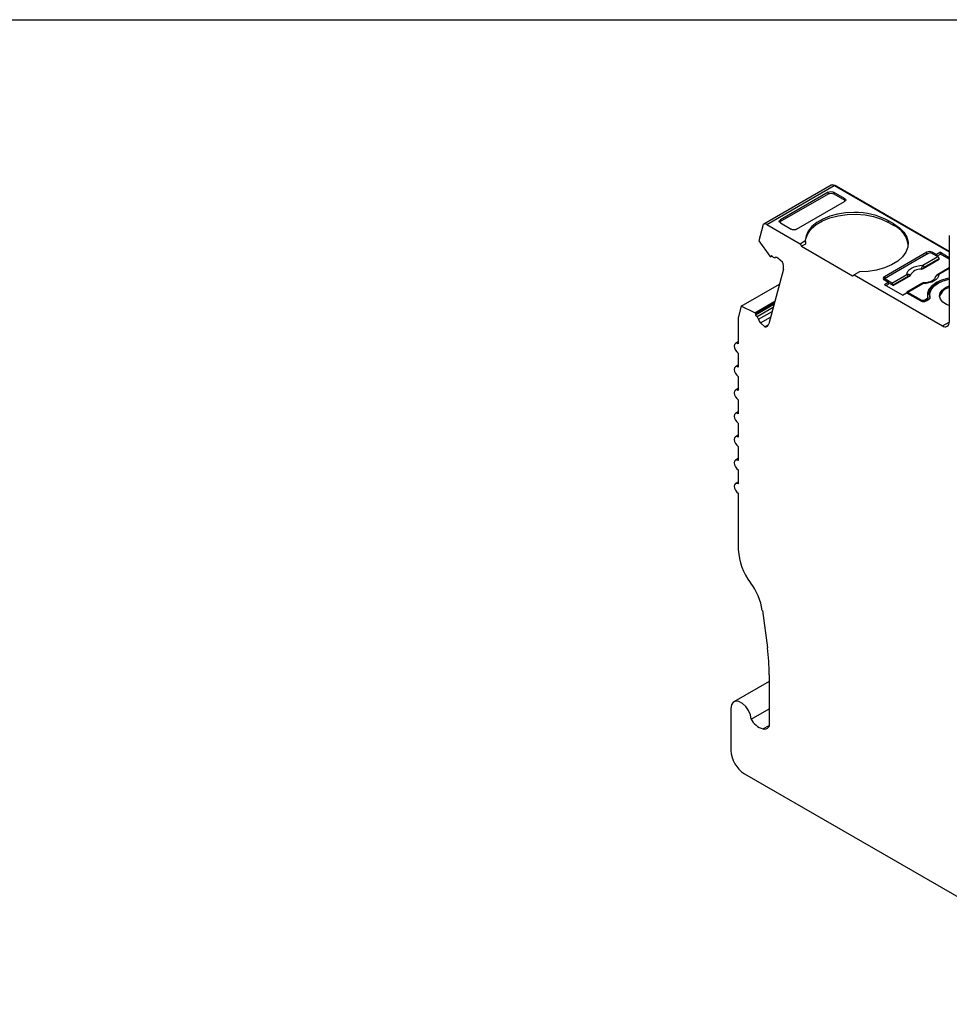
# Model space of a CAD drawing. Header units: millimetres. Extents: x 6 to 273, y 6 to 210.
# Tile 5 of 8: x 155 to 204, y 158 to 210. Entities that reach past the tile are written whole.
import ezdxf

# ---------------------------------------------------------------- set-up
doc = ezdxf.new("R2010")
doc.units = ezdxf.units.MM
doc.linetypes.add('SLD-Solid', pattern=[0])
doc.layers.add('TEXT', color=140, linetype='SLD-Solid', lineweight=25)

msp = doc.modelspace()

# ---------------------------------------------------------------- linework, layer by layer
for p, q in [((197.886, 200.877), (194.35, 198.836)), ((194.5, 198.821), (198.035, 200.862)), ((198.035, 200.862), (204.06, 197.384)), ((198.106, 200.821), (198.142, 200.842)), ((198.142, 200.842), (204.06, 197.425)), ((195.209, 198.968), (197.732, 200.424)), ((197.725, 200.51), (195.216, 199.061)), ((197.732, 200.424), (197.725, 200.51)), ((198.58, 200.18), (198.009, 200.51)), ((198.009, 200.51), (198.015, 200.424)), ((198.015, 200.424), (198.587, 200.094)), ((198.587, 200.094), (198.58, 200.18)), ((196.071, 198.568), (198.58, 200.017)), ((198.587, 200.094), (198.625, 200.061)), ((194.295, 198.758), (194.082, 197.962)), ((194.5, 198.821), (196.247, 197.813)), ((195.172, 198.937), (195.209, 198.968)), ((195.216, 199.061), (195.209, 198.968)), ((195.216, 198.898), (195.787, 198.568)), ((201.161, 198.854), (200.878, 199.017)), ((200.878, 198.927), (200.878, 199.017)), ((200.878, 198.927), (201.161, 198.764)), ((201.161, 198.764), (201.161, 198.854)), ((204.06, 198.19), (204.06, 193.711)), ((194.082, 197.962), (194.668, 197.167)), ((196.247, 197.813), (196.525, 197.973)), ((196.247, 197.813), (196.325, 197.678)), ((196.53, 197.796), (196.325, 197.678)), ((196.325, 197.678), (198.998, 196.135)), ((194.709, 197.13), (194.668, 197.167)), ((194.709, 197.13), (194.773, 197.167)), ((194.832, 197.114), (194.75, 197.187)), ((194.934, 197.087), (194.955, 197.099)), ((194.939, 197.09), (194.953, 197.098)), ((202.894, 197.364), (200.666, 196.078)), ((200.666, 195.988), (202.894, 197.274)), ((202.964, 197.302), (200.772, 196.037)), ((202.678, 196.681), (203.465, 197.136)), ((202.894, 197.274), (202.894, 197.364)), ((203.392, 197.239), (203.177, 197.364)), ((203.177, 197.364), (203.177, 197.302)), ((203.177, 197.302), (203.465, 197.136)), ((203.604, 197.362), (203.392, 197.239)), ((203.392, 197.239), (203.392, 197.178)), ((203.417, 197.164), (203.604, 197.272)), ((203.604, 197.362), (204.06, 197.099)), ((203.604, 197.272), (203.604, 197.362)), ((204.06, 197.009), (203.604, 197.272)), ((195.321, 196.85), (195.089, 197.056)), ((202.69, 196.516), (203.537, 197.004)), ((203.536, 197.02), (202.749, 196.566)), ((203.536, 197.02), (203.537, 197.004)), ((195.375, 196.477), (194.606, 193.609)), ((198.998, 196.135), (199.075, 196.18)), ((199.354, 196.341), (199.075, 196.18)), ((199.075, 196.18), (203.706, 193.507)), ((200.666, 196.078), (200.666, 195.988)), ((201.061, 195.748), (201.848, 196.202)), ((201.919, 196.087), (201.132, 195.633)), ((201.133, 195.617), (201.979, 196.105)), ((203.336, 196.075), (203.331, 196.061)), ((204.06, 196.546), (203.465, 196.203)), ((204.06, 196.513), (203.515, 196.198)), ((193.168, 194.546), (195.167, 195.699)), ((200.666, 195.914), (200.882, 195.79)), ((200.882, 195.79), (200.67, 195.667)), ((201.618, 195.12), (200.67, 195.667)), ((200.728, 195.976), (200.728, 195.886)), ((200.728, 195.886), (200.729, 195.878)), ((200.748, 195.623), (200.882, 195.7)), ((201.061, 195.748), (200.772, 195.914)), ((200.772, 195.914), (200.772, 195.853)), ((200.882, 195.7), (200.882, 195.79)), ((201.133, 195.617), (200.882, 195.761)), ((201.133, 195.617), (201.132, 195.633)), ((202.635, 195.724), (201.848, 195.27)), ((202.685, 195.719), (201.898, 195.265)), ((202.763, 195.762), (202.678, 195.756)), ((203.866, 195.516), (204.06, 195.605)), ((201.618, 195.12), (201.83, 195.243)), ((201.83, 195.243), (202.575, 194.812)), ((202.575, 194.874), (201.898, 195.265)), ((202.952, 194.927), (202.952, 195.016)), ((203.038, 195.129), (203.038, 195.039)), ((203.038, 195.039), (203.048, 194.938)), ((193.168, 194.546), (193.022, 193.998)), ((193.872, 194.196), (193.168, 194.546)), ((193.872, 194.196), (194.927, 194.805)), ((193.914, 194.16), (194.908, 194.734)), ((194.878, 194.623), (193.914, 194.066)), ((202.575, 194.812), (202.575, 194.874)), ((202.788, 194.874), (202.894, 194.935)), ((202.788, 194.874), (202.788, 194.786)), ((202.894, 194.845), (202.794, 194.787)), ((202.858, 194.812), (203, 194.894)), ((202.894, 194.845), (202.894, 194.935)), ((203.056, 194.958), (203.056, 194.994)), ((193.872, 194.196), (193.914, 194.16)), ((193.914, 194.066), (193.996, 193.994)), ((193.996, 193.994), (194.84, 194.481)), ((194.072, 193.856), (194.782, 194.266)), ((193.015, 193.939), (193.015, 192.575)), ((194.179, 193.661), (194.701, 193.963)), ((194.179, 193.661), (194.412, 193.455)), ((194.412, 193.455), (194.586, 193.556)), ((203.706, 193.507), (204.06, 193.711)), ((193.015, 192.676), (192.865, 192.589)), ((193.015, 192.085), (193.015, 191.35)), ((193.015, 191.451), (192.865, 191.365)), ((193.015, 190.86), (193.015, 190.125)), ((193.015, 190.226), (192.865, 190.14)), ((193.015, 189.635), (193.015, 188.9)), ((193.015, 189.002), (192.865, 188.915)), ((193.015, 188.41), (193.015, 187.675)), ((193.015, 187.777), (192.865, 187.69)), ((193.015, 187.185), (193.015, 186.451)), ((193.015, 186.552), (192.865, 186.465)), ((193.015, 185.961), (193.015, 185.226)), ((193.015, 185.327), (192.865, 185.241)), ((193.015, 184.736), (193.015, 181.784)), ((194.273, 178.598), (194.536, 176.644)), ((194.635, 174.882), (192.783, 173.812)), ((194.635, 175.228), (194.635, 172.519)), ((192.627, 173.469), (192.627, 171.264)), ((193.687, 172.899), (194.635, 173.446)), ((194.307, 172.389), (194.635, 172.578)), ((193.334, 170.04), (214.255, 157.963))]:
    msp.add_line(p, q)
at = {"flags": 128}
for points in [[(199.08, 199.448), (198.636, 199.426), (198.206, 199.36), (197.802, 199.251), (197.437, 199.104), (197.122, 198.922), (196.866, 198.711), (196.678, 198.478), (196.563, 198.23), (196.525, 197.973)], [(196.525, 197.886), (196.545, 198.07), (196.648, 198.336), (196.834, 198.588), (197.097, 198.815), (197.429, 199.01), (197.817, 199.166), (198.249, 199.279), (198.709, 199.343), (199.182, 199.357), (199.651, 199.32), (200.1, 199.234), (200.514, 199.101), (200.878, 198.927)], [(194.5, 198.821), (194.465, 198.838), (194.432, 198.847), (194.4, 198.85), (194.371, 198.845), (194.345, 198.833), (194.324, 198.814), (194.307, 198.788), (194.295, 198.758)], [(201.161, 198.854), (201.457, 198.649), (201.684, 198.416), (201.834, 198.164), (201.904, 197.901), (201.889, 197.634), (201.792, 197.374), (201.615, 197.127), (201.364, 196.904), (201.047, 196.71), (200.674, 196.552), (200.259, 196.435), (199.814, 196.364), (199.354, 196.341)], [(202.894, 197.274), (202.924, 197.288), (202.958, 197.299)], [(201.848, 196.202), (201.865, 196.295), (201.912, 196.385), (201.989, 196.468), (202.092, 196.54), (202.218, 196.6), (202.361, 196.644), (202.516, 196.672), (202.678, 196.681)], [(203.515, 196.198), (203.498, 196.105), (203.451, 196.015), (203.374, 195.933), (203.271, 195.86), (203.145, 195.801), (203.002, 195.756), (202.847, 195.729), (202.685, 195.719)], [(203.331, 196.061), (203.308, 196.001), (203.294, 195.977)], [(203.356, 196.106), (203.357, 196.107), (203.358, 196.107), (203.36, 196.106), (203.362, 196.105)], [(200.623, 195.951), (200.641, 195.97), (200.666, 195.988)], [(202.95, 195.033), (202.941, 195.24), (203.014, 195.442), (203.166, 195.63), (203.389, 195.792), (203.67, 195.92), (203.995, 196.008), (204.06, 196.02)], [(203.056, 194.994), (203.042, 195.197), (203.111, 195.396), (203.259, 195.581), (203.477, 195.741), (203.754, 195.867), (204.06, 195.949)], [(204.06, 194.571), (203.918, 194.631), (203.73, 194.755), (203.608, 194.904), (203.559, 195.067), (203.588, 195.231), (203.693, 195.385), (203.866, 195.516)], [(201.898, 195.265), (201.885, 195.271), (201.872, 195.274), (201.86, 195.274), (201.85, 195.271), (201.841, 195.265), (201.834, 195.256), (201.83, 195.244), (201.829, 195.242)], [(193.015, 192.575), (192.933, 192.603), (192.865, 192.589), (192.819, 192.537), (192.802, 192.452), (192.819, 192.349), (192.865, 192.243), (192.933, 192.15), (193.015, 192.085)], [(193.015, 191.35), (192.933, 191.378), (192.865, 191.365), (192.819, 191.312), (192.802, 191.227), (192.819, 191.124), (192.865, 191.018), (192.933, 190.925), (193.015, 190.86)], [(193.015, 190.125), (192.933, 190.153), (192.865, 190.14), (192.819, 190.087), (192.802, 190.003), (192.819, 189.899), (192.865, 189.793), (192.933, 189.701), (193.015, 189.635)], [(193.015, 188.9), (192.933, 188.928), (192.865, 188.915), (192.819, 188.862), (192.802, 188.778), (192.819, 188.675), (192.865, 188.569), (192.933, 188.476), (193.015, 188.41)], [(193.015, 187.675), (192.933, 187.704), (192.865, 187.69), (192.819, 187.637), (192.802, 187.553), (192.819, 187.45), (192.865, 187.344), (192.933, 187.251), (193.015, 187.185)], [(193.015, 186.451), (192.933, 186.479), (192.865, 186.465), (192.819, 186.413), (192.802, 186.328), (192.819, 186.225), (192.865, 186.119), (192.933, 186.026), (193.015, 185.961)], [(193.015, 185.226), (192.933, 185.254), (192.865, 185.241), (192.819, 185.188), (192.802, 185.103), (192.819, 185), (192.865, 184.894), (192.933, 184.801), (193.015, 184.736)], [(193.687, 172.899), (193.644, 173.126), (193.545, 173.357), (193.402, 173.566), (193.23, 173.728), (193.05, 173.825), (192.882, 173.845), (192.746, 173.787), (192.658, 173.656), (192.627, 173.469)]]:
    msp.add_lwpolyline(points, dxfattribs=at)
for centre, radius, start, end in [((197.948, 200.738), 0.152, 54.809, 114.0617), ((198.082, 200.756), 0.104, 55.2831, 108.8903), ((199.149, 195.771), 3.677, 61.9545, 91.0852), ((200.666, 197.616), 1.25, 6.9792, 66.6637), ((204.289, 198.192), 0.23, 165.5728, 180.51), ((194.892, 197.044), 0.201, 134.6466, 154.6524), ((194.901, 197.17), 0.0882, 218.8749, 295.5701), ((194.992, 196.978), 0.124, 38.8755, 115.5704), ((203.035, 197.091), 0.307, 62.609, 117.3904), ((203.07, 197.098), 0.231, 62.6097, 117.3903), ((203.381, 197.005), 0.155, 5.689, 57.1992), ((194.804, 196.585), 0.581, 349.229, 27.0691), ((202.594, 196.551), 0.155, 5.689, 57.1992), ((200.697, 195.996), 0.0873, 110.7837, 249.2182), ((200.796, 195.976), 0.0655, 110.7834, 249.2166), ((201.764, 196.072), 0.155, 5.689, 57.1992), ((201.893, 196.15), 0.114, 345.1699, 18.588), ((202.559, 195.898), 0.588, 86.3567, 153.6379), ((202.308, 196.047), 0.578, 52.0188, 58.366), ((203.486, 196.158), 0.0497, 54.016, 114.6959), ((200.977, 195.617), 0.155, 5.689, 57.1992), ((202.656, 195.68), 0.0484, 53.1027, 115.5868), ((203.809, 194.938), 0.89, 103.9748, 168.5656), ((202.859, 195.02), 0.0925, 292.3204, 7.6742), ((204.2, 194.868), 0.662, 102.2309, 164.6514), ((202.682, 195.078), 0.231, 242.6097, 297.3903), ((202.717, 195.085), 0.307, 242.6097, 297.3903), ((202.855, 194.935), 0.0977, 293.3992, 355.2807), ((202.965, 194.979), 0.0919, 292.1093, 9.0965), ((193.244, 193.941), 0.23, 165.5728, 180.51), ((194.384, 194.114), 0.473, 174.4841, 185.7983), ((193.832, 193.813), 0.243, 9.9991, 47.8226), ((194.409, 193.915), 0.342, 189.999, 227.8237), ((194.422, 193.642), 0.188, 266.9225, 349.5764), ((203.844, 193.676), 0.218, 230.7961, 9.2146), ((196.051, 181.917), 3.04, 182.5169, 217.9243), ((191.098, 178.101), 3.213, 8.8887, 37.3196), ((184.016, 175.2), 10.619, 0.1524, 7.8179), ((194.59, 173.366), 1.017, 207.3262, 253.8396), ((194.163, 171.334), 1.537, 182.6055, 237.3945)]:
    msp.add_arc(centre, radius, start, end)
for points, knots in [([(197.725, 200.51), (197.759, 200.529), (197.812, 200.544), (197.922, 200.544), (197.975, 200.529), (198.009, 200.51)], [0, 0, 0, 0, 0.5, 0.5, 1, 1, 1, 1]), ([(197.732, 200.424), (197.765, 200.443), (197.819, 200.458), (197.929, 200.458), (197.982, 200.444), (198.015, 200.424)], [0, 0, 0, 0, 0.5, 0.5, 1, 1, 1, 1]), ([(198.58, 200.18), (198.614, 200.161), (198.639, 200.13), (198.639, 200.067), (198.613, 200.036), (198.58, 200.017)], [0, 0, 0, 0, 0.5, 0.5, 1, 1, 1, 1]), ([(195.216, 198.898), (195.182, 198.917), (195.157, 198.948), (195.157, 199.011), (195.183, 199.042), (195.216, 199.061)], [0, 0, 0, 0, 0.5, 0.5, 1, 1, 1, 1]), ([(196.071, 198.568), (196.037, 198.549), (195.984, 198.534), (195.874, 198.534), (195.821, 198.549), (195.787, 198.568)], [0, 0, 0, 0, 0.5, 0.5, 1, 1, 1, 1]), ([(201.848, 196.202), (201.862, 196.205), (201.89, 196.212), (201.931, 196.212), (201.969, 196.204), (201.991, 196.192), (202.001, 196.186)], [0, 0, 0, 0, 0.251221, 0.500849, 0.763425, 1, 1, 1, 1]), ([(202.003, 196.121), (202.008, 196.124), (202.013, 196.128), (202.017, 196.132), (202.021, 196.137), (202.024, 196.141), (202.027, 196.145), (202.029, 196.15), (202.031, 196.155), (202.032, 196.159)], [0, 0, 0, 0, 0.00002465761, 0.00002465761, 0.00002465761, 0.00004898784, 0.00004898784, 0.00004898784, 0.00007417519, 0.00007417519, 0.00007417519, 0.00007417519]), ([(202.597, 196.485), (202.601, 196.485), (202.606, 196.486), (202.611, 196.487), (202.618, 196.488), (202.625, 196.489), (202.632, 196.491), (202.638, 196.492), (202.643, 196.494), (202.648, 196.496), (202.654, 196.498), (202.659, 196.5), (202.664, 196.502)], [0, 0, 0, 0, 0.00001445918, 0.00001445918, 0.00001445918, 0.00003692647, 0.00003692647, 0.00003692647, 0.00005543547, 0.00005543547, 0.00005543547, 0.00007425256, 0.00007425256, 0.00007425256, 0.00007425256]), ([(203.356, 196.106), (203.351, 196.1), (203.344, 196.089), (203.338, 196.078), (203.336, 196.075)], [0, 0, 0, 0, 0.665427, 1, 1, 1, 1]), ([(203.465, 196.203), (203.443, 196.189), (203.404, 196.164), (203.371, 196.124), (203.356, 196.106)], [0, 0, 0, 0, 0.553024, 1, 1, 1, 1]), ([(203.515, 196.198), (203.501, 196.194), (203.473, 196.185), (203.432, 196.163), (203.394, 196.136), (203.372, 196.115), (203.362, 196.105)], [0, 0, 0, 0, 0.251221, 0.500849, 0.763425, 1, 1, 1, 1]), ([(202.738, 195.757), (202.721, 195.755), (202.688, 195.751), (202.652, 195.733), (202.635, 195.724)], [0, 0, 0, 0, 0.512278, 1, 1, 1, 1]), ([(202.685, 195.719), (202.699, 195.733), (202.718, 195.754), (202.733, 195.756), (202.738, 195.756)], [0, 0, 0, 0, 0.682118, 1, 1, 1, 1]), ([(203.289, 195.974), (203.287, 195.97), (203.276, 195.947), (203.205, 195.884), (203.064, 195.815), (202.906, 195.77), (202.8, 195.764), (202.763, 195.762)], [0, 0, 0, 0, 0.069406, 0.318897, 0.585919, 0.854898, 1, 1, 1, 1]), ([(194.307, 172.389), (194.426, 172.369), (194.529, 172.399), (194.613, 172.489), (194.624, 172.503), (194.635, 172.519)], [0, 0, 0, 0, 0.5, 0.5, 0.5855154, 0.5855154, 0.5855154, 0.5855154])]:
    msp.add_open_spline(points, degree=3, knots=knots)
for points in [[(196.525, 197.973), (196.525, 197.915), (196.527, 197.856), (196.53, 197.796)], [(202.678, 196.681), (202.652, 196.65), (202.627, 196.601), (202.611, 196.538)], [(202.749, 196.566), (202.728, 196.554), (202.708, 196.537), (202.69, 196.516)], [(201.979, 196.105), (201.96, 196.106), (201.939, 196.099), (201.919, 196.087)], [(201.979, 196.105), (201.988, 196.11), (201.996, 196.115), (202.003, 196.121)], [(202.001, 196.186), (202.013, 196.178), (202.024, 196.169), (202.032, 196.159)], [(202.611, 196.538), (202.607, 196.52), (202.602, 196.503), (202.597, 196.485)], [(202.664, 196.502), (202.673, 196.506), (202.682, 196.511), (202.69, 196.516)], [(203.362, 196.105), (203.35, 196.092), (203.339, 196.077), (203.331, 196.061)]]:
    msp.add_open_spline(points, degree=3)
at = {"layer": 'TEXT'}
msp.add_line((6.35, 209.55), (273.05, 209.55), dxfattribs=at)

doc.saveas('drawing.dxf')
